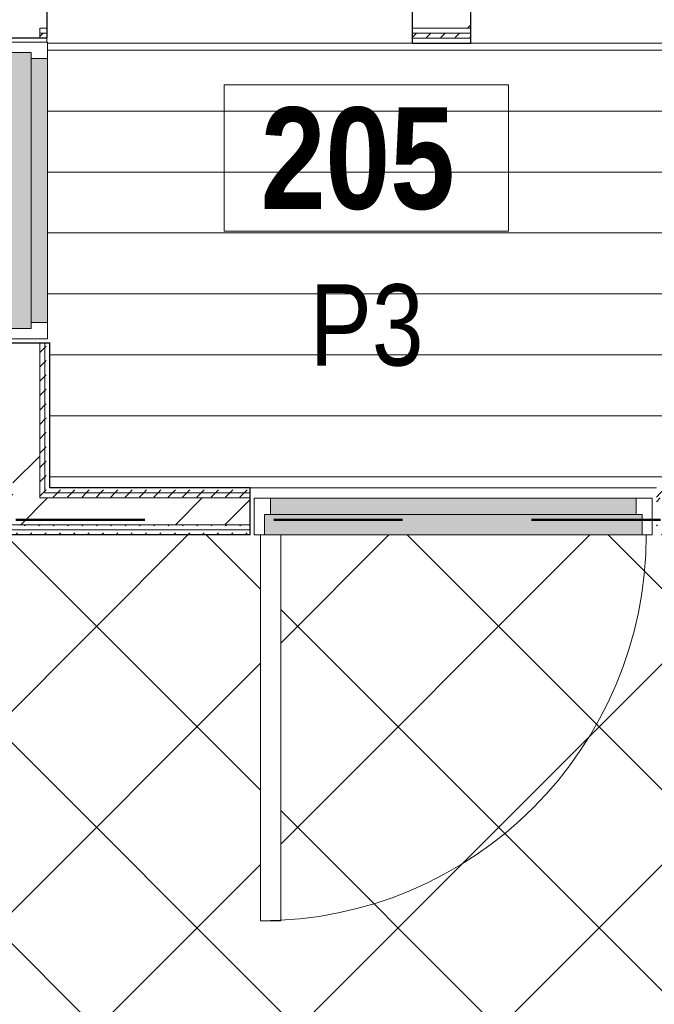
# Model space of a CAD drawing. Header units: millimetres. Extents: x -1660 to 55061, y -2461 to 22251.
# Tile 29 of 76: x 7978 to 9541, y 10702 to 13125. Entities that reach past the tile are written whole.
import ezdxf

# ---------------------------------------------------------------- set-up
doc = ezdxf.new("R2010")
doc.units = ezdxf.units.MM
doc.linetypes.add('Dash', pattern=[635, 317.5, -317.5])
for name, color, linetype, lineweight, true_color in [('_Tuletõkketsoon', 1, 'Dash', 50, 0xff0000), ('Color Fill-2', 9, 'Continuous', 9, 0x808080), ('Color Fill-4', 7, 'Continuous', 9, 0xab8450), ('Cut Pattern-2', 7, 'Continuous', 9, 0x787878), ('Doors-1', 7, 'Continuous', 9, 0xc18479), ('Doors-3', 7, 'Continuous', 9, 0x646464), ('Room Tags-1', 7, 'Continuous', 9, 0x800000)]:
    doc.layers.add(name, color=color, linetype=linetype, lineweight=lineweight, true_color=true_color)
for name, color, linetype, lineweight in [('Common Edges', 7, 'Continuous', 9), ('Cut Pattern-3', 7, 'Continuous', 9), ('Doors', 7, 'Continuous', 9), ('Doors-2', 7, 'Continuous', 18), ('Floors', 7, 'Continuous', 9), ('Plan Swing', 7, 'Continuous', 9), ('Room Tags', 7, 'Continuous', 9), ('Walls-1', 7, 'Continuous', 25)]:
    doc.layers.add(name, color=color, linetype=linetype, lineweight=lineweight)
doc.styles.add('Swis721 Cn BT_1', font='swissc.ttf', dxfattribs={"height": 200})
doc.styles.add('Swis721 Cn BT_B', font='swisscb.ttf', dxfattribs={"height": 250})
pattern_1 = [(45, (0, 0), (-251.447, 251.447), []), (45, (0, 381), (-251.447, 251.447), [])]
pattern_2 = [(45, (0, 0), (0, 35.35534), [25, -25])]
pattern_3 = [(0, (0, 0), (0, 150), [])]

# ---------------------------------------------------------------- blocks, each defined once
blk = doc.blocks.new('SMA_D01_ 1-poolne - SU-P-04 - 750x2100-1929737-2 Korruse põrandate plaan')
at = {"layer": 'Doors-3'}
for points in [[(-340, 38), (-340, -12), (340, -12), (340, 38), (29.2, 38)], [(-325, -52), (325, -52), (325, -12), (-325, -12)]]:
    blk.add_hatch(color=256, dxfattribs=at).paths.add_polyline_path(points, flags=0)
at = {"layer": 'Doors'}
for p, q in [((300, 38), (-340, 38)), ((-325, -12), (325, -12)), ((325, -52), (-325, -52))]:
    blk.add_line(p, q, dxfattribs=at)
at = {"layer": 'Doors-2'}
for p, q in [((350, 738), (300, 738)), ((300, 738), (300, 38)), ((350, 38), (350, 738)), ((-340, 38), (-365, 38)), ((-365, 38), (-365, -52)), ((-340, -12), (-340, 38)), ((300, 38), (350, 38)), ((340, 38), (340, -12)), ((365, 38), (350, 38)), ((365, -52), (365, 38)), ((-325, -12), (-340, -12)), ((-325, -52), (-325, -12)), ((340, -12), (325, -12)), ((325, -12), (325, -52)), ((-365, -52), (-325, -52)), ((325, -52), (365, -52))]:
    blk.add_line(p, q, dxfattribs=at)
at = {"layer": 'Plan Swing'}
blk.add_arc((350, 38), 700, 90, 180, dxfattribs=at)
blk = doc.blocks.new('SMA_D01_ 1-poolne - SU-P-07 - 1000x2100 2korrus-2306900-2 Korruse põrandate plaan')
at = {"layer": 'Doors-1'}
for points in [[(103.1, 58), (-465, 58), (-465, 8), (465, 8), (465, 58), (425, 58)], [(103.1, 8), (-450, 8), (-450, -32), (450, -32), (450, 8), (425, 8)]]:
    blk.add_hatch(color=256, dxfattribs=at).paths.add_polyline_path(points, flags=0)
at = {"layer": 'Doors'}
for p, q in [((425, 58), (-465, 58)), ((-450, 8), (450, 8)), ((450, -32), (-450, -32))]:
    blk.add_line(p, q, dxfattribs=at)
at = {"layer": 'Doors-2'}
for p, q in [((475, 1008), (425, 1008)), ((425, 1008), (425, 58)), ((475, 58), (475, 1008)), ((-465, 58), (-490, 58)), ((-490, 58), (-490, -32)), ((-465, 8), (-465, 58)), ((425, 58), (475, 58)), ((465, 58), (465, 8)), ((490, 58), (475, 58)), ((490, -32), (490, 58)), ((-450, 8), (-465, 8)), ((-450, -32), (-450, 8)), ((465, 8), (450, 8)), ((450, 8), (450, -32)), ((-490, -32), (-450, -32)), ((450, -32), (490, -32))]:
    blk.add_line(p, q, dxfattribs=at)
at = {"layer": 'Plan Swing'}
blk.add_arc((475, 58), 950, 90, 180, dxfattribs=at)
blk = doc.blocks.new('1_0 Room Tag - 2_5mm Nr-411650-2 Korruse põrandate plaan')
at = {"layer": 'Room Tags'}
for p, q in [((3.5, 1.8), (-3.5, 1.8)), ((-3.5, 1.8), (-3.5, -1.8)), ((3.5, 1.8), (3.5, -1.8)), ((3.5, -1.8), (-3.5, -1.8))]:
    blk.add_line(p, q, dxfattribs=at)

msp = doc.modelspace()

# ---------------------------------------------------------------- hatches: boundary and pattern name
at = {"layer": 'Color Fill-2'}
h = msp.add_hatch(dxfattribs=at)
h.set_pattern_fill('FP_41', color=256, style=0, pattern_type=2)
h.set_pattern_definition(pattern_3)
h.paths.add_polyline_path([(8556, 11915.1), (8556, 11947.1), (9536, 11947.1), (9536, 11915.1), (9546, 11915.1), (9546, 11973.1), (9971.8, 11973.1), (9971.8, 12329.6), (10029.8, 12329.6), (10029.8, 12339.6), (9977.8, 12339.6), (9977.8, 13069.6), (10029.8, 13069.6), (10029.8, 13079.6), (9989.3, 13079.6), (9989.3, 13151.6), (9979.3, 13151.6), (9979.3, 13146.1), (9099.3, 13146.1), (9099.3, 13151.6), (9089.3, 13151.6), (9089.3, 13067.1), (8945.3, 13067.1), (8945.3, 13151.6), (8935.3, 13151.6), (8935.3, 13146.1), (8055.3, 13146.1), (8054.4, 13151.6), (8045.3, 13151.6), (8045.3, 13079.6), (7994.8, 13079.6), (7994.8, 13069.6), (8046.8, 13069.6), (8046.8, 12339.6), (7994.8, 12339.6), (7994.8, 12329.6), (8052.8, 12329.6), (8052.8, 11973.1), (8546, 11973.1), (8546, 11915.1)], flags=0)
h = msp.add_hatch(dxfattribs=at)
h.set_pattern_fill('FP_41', color=256, style=0, pattern_type=2)
h.set_pattern_definition(pattern_3)
h.paths.add_polyline_path([(7681.7, 11973.1), (7936.8, 11973.1), (7936.8, 12329.6), (7994.8, 12329.6), (7994.8, 12339.6), (7956.8, 12339.6), (7956.8, 13004.6), (7256.8, 13004.6), (7256.8, 13054.6), (7956.8, 13054.6), (7956.8, 13069.6), (7994.8, 13069.6), (7994.8, 13079.6), (7936.8, 13079.6), (7936.8, 13067.1), (7073.8, 13067.1), (7073.8, 13052.1), (7077.4, 13052.1), (7077.4, 12009), (7073.8, 12009), (7073.8, 11973.1), (7077.4, 11973.1)], flags=0)
at = {"layer": 'Color Fill-4'}
h = msp.add_hatch(dxfattribs=at)
h.set_pattern_fill('FP_42', color=256, style=0, pattern_type=2)
h.set_pattern_definition([(45, (0, 0), (-247.4874, 247.4874), []), (135, (0, 0), (-247.4874, -247.4874), [])])
h.paths.add_polyline_path([(11850.5, 10497.1), (11850.5, 10657.1), (12150.5, 10657), (12150.5, 10557.1), (12162.1, 10557.1), (12162.1, 10615.1), (12750.5, 10615.1), (12750.5, 10612.1), (14803.3, 10612.1), (14803.3, 10615.1), (15187.1, 10615.1), (15187.1, 10557.1), (15197.1, 10557.1), (15197.1, 10609.1), (16377.1, 10609.1), (16377.1, 10557.1), (16387.1, 10557.1), (16387.1, 10627.1), (20534, 10627.1), (20534, 10569.1), (20544, 10569.1), (20544, 10601.1), (21524, 10601.1), (21524, 10569.1), (21534, 10569.1), (21534, 10627.1), (24162.1, 10627.1), (24163.1, 10579.1), (30166, 10579.1), (30166, 11777.1), (29866, 11777.1), (29866, 11857.1), (27566, 11857.1), (27566, 11915.1), (27556, 11915.1), (27556, 11857.1), (27541, 11857.1), (27541, 10907.1), (27491, 10907.1), (27491, 11857.1), (26576, 11857.7), (26576, 11915.1), (26566, 11915.1), (26566, 11857.1), (21546, 11857.1), (21546, 11915.1), (21536, 11915.1), (21536, 11883.1), (20556, 11883.1), (20556, 11915.1), (20546, 11915.1), (20546, 11857.1), (15546, 11857.1), (15546, 11915.1), (15536, 11915.1), (15536, 11883.1), (14556, 11883.1), (14556, 11915.1), (14546, 11915.1), (14546, 11857.1), (9546, 11857.1), (9546, 11915.1), (9536, 11915.1), (9536, 11857.1), (8621, 11857.1), (8621, 10907.1), (8571, 10907.1), (8571, 11857.1), (8556, 11857.1), (8556, 11915.1), (8546, 11915.1), (8546, 11857.1), (6159.3, 11856.7), (6159.3, 10657.1), (11830.5, 10657.1), (11830.5, 10577.1), (11840.5, 10577.1), (11840.5, 10497.1)], flags=0)
at = {"layer": 'Cut Pattern-2'}
h = msp.add_hatch(dxfattribs=at)
h.set_pattern_fill('FP_3', color=256, style=0, pattern_type=2)
h.set_pattern_definition(pattern_1)
h.paths.add_polyline_path([(6213.8, 13104.1), (7999.8, 13104.1), (7999.8, 13199.1), (6213.8, 13199.1)], flags=0)
h = msp.add_hatch(dxfattribs=at)
h.set_pattern_fill('FP_3', color=256, style=0, pattern_type=2)
h.set_pattern_definition(pattern_1)
h.paths.add_polyline_path([(9989.3, 13104.1), (10034.8, 13104.1), (10034.8, 13199.1), (9989.3, 13199.1)], flags=0)
h.paths.add_polyline_path([(9089.3, 13104.1), (9089.3, 13199.1), (8945.3, 13199.1), (8945.3, 13104.1)], flags=0)
h.paths.add_polyline_path([(8045.3, 13104.1), (8045.3, 13199.1), (7999.8, 13199.1), (7999.8, 13104.1), (8027.8, 13104.1)], flags=0)
h = msp.add_hatch(dxfattribs=at)
h.set_pattern_fill('FP_3', color=256, style=0, pattern_type=2)
h.set_pattern_definition(pattern_1)
h.paths.add_polyline_path([(7961.8, 11948.1), (8027.8, 11948.1), (8027.8, 12329.6), (7961.8, 12329.6), (7961.8, 11960.6)], flags=0)
h.paths.add_polyline_path([(8006.8, 13079.6), (8027.8, 13079.6), (8027.8, 13104.1), (7961.8, 13104.1), (7961.8, 13079.6), (7999.8, 13079.6)], flags=0)
h = msp.add_hatch(dxfattribs=at)
h.set_pattern_fill('FP_3', color=256, style=0, pattern_type=2)
h.set_pattern_definition(pattern_1)
h.paths.add_polyline_path([(9888.7, 11882.1), (10093.8, 11882.1), (10093.8, 11948.1), (9546, 11948.1), (9546, 11882.1), (9573.4, 11882.1)], flags=0)
h.paths.add_polyline_path([(8546, 11882.1), (8546, 11948.1), (7943.8, 11948.1), (7943.8, 11882.1), (8312.3, 11882.1)], flags=0)
at = {"layer": 'Cut Pattern-3'}
h = msp.add_hatch(dxfattribs=at)
h.set_pattern_fill('FP_1', color=256, style=0, pattern_type=2)
h.set_pattern_definition(pattern_2)
h.paths.add_polyline_path([(9989.3, 13079.6), (9996.8, 13079.6), (9996.8, 13092.1), (9989.3, 13092.1), (9989.3, 13088.3)], flags=0)
h.paths.add_polyline_path([(9089.3, 13079.6), (9089.3, 13092.1), (8945.3, 13092.1), (8945.3, 13079.6)], flags=0)
h.paths.add_polyline_path([(8027.8, 13079.6), (8045.3, 13079.6), (8045.3, 13092.1), (8027.8, 13092.1), (8027.8, 13088.3)], flags=0)
h = msp.add_hatch(dxfattribs=at)
h.set_pattern_fill('FP_1', color=256, style=0, pattern_type=2)
h.set_pattern_definition(pattern_2)
h.paths.add_polyline_path([(8030.1, 11960.6), (8040.3, 11960.6), (8040.3, 12329.6), (8027.8, 12329.6), (8027.8, 11960.6)], flags=0)
h = msp.add_hatch(dxfattribs=at)
h.set_pattern_fill('FP_1', color=256, style=0, pattern_type=2)
h.set_pattern_definition(pattern_2)
h.paths.add_polyline_path([(8040.3, 11973.1), (8052.8, 11973.1), (8052.8, 12329.6), (8040.3, 12329.6), (8040.3, 12024.9)], flags=0)
h = msp.add_hatch(dxfattribs=at)
h.set_pattern_fill('FP_1', color=256, style=0, pattern_type=2)
h.set_pattern_definition(pattern_2)
h.paths.add_polyline_path([(9546, 11960.6), (9984.3, 11960.6), (9984.3, 11973.1), (9546, 11973.1)], flags=0)
h.paths.add_polyline_path([(10087.8, 11960.6), (10093.8, 11960.6), (10093.8, 11973.1), (10075.3, 11973.1), (10075.3, 11960.6)], flags=0)
h.paths.add_polyline_path([(8040.3, 11960.6), (8546, 11960.6), (8546, 11973.1), (8040.3, 11973.1)], flags=0)
h.paths.add_polyline_path([(7944, 11960.6), (7949.3, 11960.6), (7949.3, 11973.1), (7943.8, 11973.1), (7943.8, 11960.6)], flags=0)
h = msp.add_hatch(dxfattribs=at)
h.set_pattern_fill('FP_1', color=256, style=0, pattern_type=2)
h.set_pattern_definition(pattern_2)
h.paths.add_polyline_path([(10093.8, 11948.1), (10093.8, 11960.6), (10062.8, 11960.6), (10062.8, 11948.1), (10067.4, 11948.1)], flags=0)
h.paths.add_polyline_path([(9546, 11948.1), (9996.8, 11948.1), (9996.8, 11960.6), (9546, 11960.6)], flags=0)
h.paths.add_polyline_path([(7943.8, 11948.1), (7961.8, 11948.1), (7961.8, 11960.6), (7943.8, 11960.6)], flags=0)
h.paths.add_polyline_path([(8027.8, 11948.1), (8546, 11948.1), (8546, 11960.6), (8027.8, 11960.6)], flags=0)
h = msp.add_hatch(dxfattribs=at)
h.set_pattern_fill('FP_1', color=256, style=0, pattern_type=2)
h.set_pattern_definition(pattern_2)
h.paths.add_polyline_path([(9573.4, 11869.6), (10093.8, 11869.6), (10093.8, 11882.1), (9546, 11882.1), (9546, 11869.6)], flags=0)
h.paths.add_polyline_path([(7997, 11869.6), (8546, 11869.6), (8546, 11882.1), (7943.8, 11882.1), (7943.8, 11869.6)], flags=0)
h = msp.add_hatch(dxfattribs=at)
h.set_pattern_fill('FP_1', color=256, style=0, pattern_type=2)
h.set_pattern_definition(pattern_2)
h.paths.add_polyline_path([(9546, 11857.1), (10093.8, 11857.1), (10093.8, 11869.6), (9546, 11869.6)], flags=0)
h.paths.add_polyline_path([(8546, 11857.1), (8546, 11869.6), (7943.8, 11869.6), (7943.8, 11857.1), (8312.3, 11857.1)], flags=0)

# ---------------------------------------------------------------- linework, layer by layer
at = {"layer": '_Tuletõkketsoon'}
msp.add_line((6063.8, 11894.1), (30291.5, 11894.1), dxfattribs=at)
at = {"layer": 'Common Edges'}
for p, q in [((8027.8, 13104.1), (8027.8, 13079.6)), ((8045.3, 13104.1), (8027.8, 13104.1)), ((8045.3, 13092.1), (8027.8, 13092.1)), ((9089.3, 13104.1), (8945.3, 13104.1)), ((9089.3, 13092.1), (8945.3, 13092.1)), ((9089.3, 13079.6), (8945.3, 13079.6)), ((8027.8, 11948.1), (8027.8, 12329.6)), ((8040.3, 11960.6), (8040.3, 12329.6)), ((8546, 11960.6), (8040.3, 11960.6)), ((8546, 11948.1), (8027.8, 11948.1)), ((8546, 11882.1), (5999.5, 11882.1)), ((8546, 11869.6), (5999.5, 11869.6))]:
    msp.add_line(p, q, dxfattribs=at)
at = {"layer": 'Floors'}
for p, q in [((8045.3, 13079.6), (8045.3, 13069.6)), ((8046.8, 13067.1), (8945.3, 13067.1)), ((9089.3, 13067.1), (9977.8, 13067.1)), ((8546, 11973.1), (9546, 11973.1))]:
    msp.add_line(p, q, dxfattribs=at)
at = {"layer": 'Walls-1'}
for p, q in [((8045.3, 13236.1), (8045.3, 13079.6)), ((8945.3, 13067.1), (8945.3, 13236.1)), ((9089.3, 13067.1), (9089.3, 13236.1)), ((8045.3, 13079.6), (7936.8, 13079.6)), ((8945.3, 13067.1), (9089.3, 13067.1)), ((7936.8, 12329.6), (8052.8, 12329.6)), ((8052.8, 11973.1), (8052.8, 12329.6)), ((8546, 11973.1), (8052.8, 11973.1)), ((8546, 11857.1), (8546, 11973.1)), ((8546, 11857.1), (5863.8, 11857.1))]:
    msp.add_line(p, q, dxfattribs=at)

# ---------------------------------------------------------------- block references
at = {"layer": 'Doors'}
for name, p, rotation in [('SMA_D01_ 1-poolne - SU-P-04 - 750x2100-1929737-2 Korruse põrandate plaan', (7994.8, 12704.6), 89.99999999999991), ('SMA_D01_ 1-poolne - SU-P-07 - 1000x2100 2korrus-2306900-2 Korruse põrandate plaan', (9046, 11915.1), 180)]:
    msp.add_blockref(name, p, dxfattribs=dict(at, rotation=rotation))
at = {"layer": 'Room Tags', "xscale": 99.99999999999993, "yscale": 99.99999999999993, "zscale": 99.99999999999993}
msp.add_blockref('1_0 Room Tag - 2_5mm Nr-411650-2 Korruse põrandate plaan', (8831.7, 12784.8), dxfattribs=at)

# ---------------------------------------------------------------- texts
at = {"layer": 'Room Tags', "insert": (8572, 12909.3), "char_height": 250, "width": 625.316, "attachment_point": 1, "style": 'Swis721 Cn BT_B'}
msp.add_mtext('205', dxfattribs=at)
at = {"layer": 'Room Tags-1', "insert": (8692.7, 12473.8), "char_height": 200, "width": 328.692, "attachment_point": 1, "style": 'Swis721 Cn BT_1'}
msp.add_mtext('P3', dxfattribs=at)

doc.saveas('drawing.dxf')
